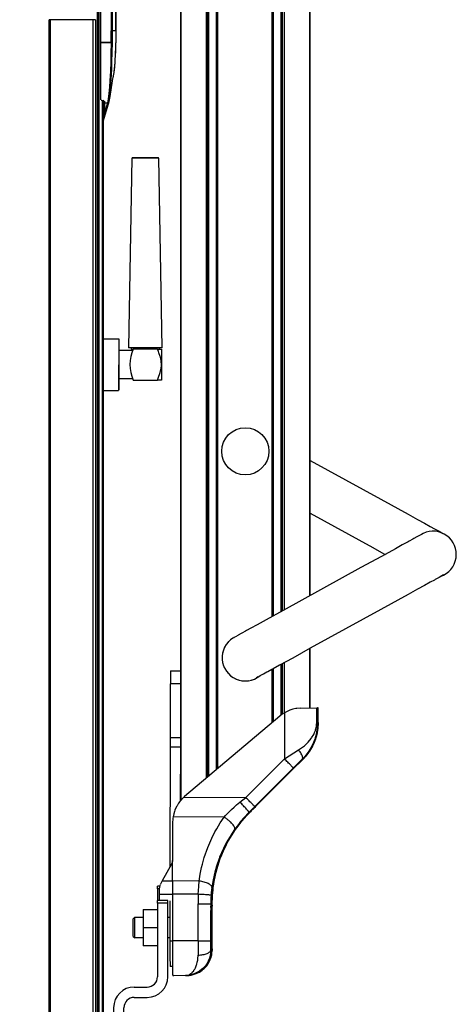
# Model space of a CAD drawing. Header units: millimetres. Extents: x -966 to 629, y -749 to 487.
# Tile 11 of 12: x 459 to 629, y -222 to 160. Entities that reach past the tile are written whole.
import ezdxf

# ---------------------------------------------------------------- set-up
doc = ezdxf.new("R2010")
doc.units = ezdxf.units.MM

# ---------------------------------------------------------------- blocks, each defined once
blk = doc.blocks.new('Griff-2__6', base_point=(459.47, 120.3))
at = {"color": 7, "linetype": 'Continuous'}
for p, q in [((459.47, 192.96), (459.47, 188.96)), ((491.99, 192.39), (459.47, 192.96)), ((485.17, 192.51), (484.91, 192.51)), ((487.84, 192.46), (487.37, 192.47)), ((489.63, 192.43), (487.84, 192.46)), ((490.32, 192.42), (489.87, 192.42)), ((490.48, 192.41), (490.32, 192.42)), ((491.33, 192.4), (490.67, 192.41)), ((492.66, 192.3), (491.99, 192.39)), ((491.99, 192.39), (492.51, 192.32)), ((492.8, 192.37), (491.99, 192.39)), ((492.8, 192.37), (493.41, 192.32)), ((492.8, 192.37), (493.41, 192.32)), ((493.56, 192.29), (494.3, 192.05)), ((494.3, 192.05), (494.95, 191.7)), ((494.95, 191.7), (495.59, 191.18)), ((495.59, 191.18), (496.43, 189.88)), ((459.47, 188.96), (459.47, 183.71)), ((496.43, 189.88), (496.48, 189.74)), ((496.48, 189.74), (496.72, 188.37)), ((496.72, 155.22), (496.72, 188.37)), ((459.47, 183.71), (459.47, 180.98)), ((459.47, 183.71), (490.42, 181)), ((459.47, 180.98), (459.47, 180.64)), ((459.47, 180.64), (459.47, 180.51)), ((459.47, 180.51), (488.47, 180)), ((477.37, 178.52), (477.37, 180.2)), ((488.47, 180), (490.38, 179.97)), ((490.59, 178.52), (490.59, 179.96)), ((490.87, 179.71), (490.87, 180.5)), ((490.87, 150.63), (490.87, 179.71)), ((496.72, 155.22), (496.72, 152.23)), ((490.87, 150.63), (494.89, 150.64)), ((494.89, 150.64), (490.87, 150.63)), ((490.87, 128.43), (490.87, 150.63)), ((496.63, 148.91), (496.5, 146.19)), ((496.71, 151.87), (496.63, 149.1)), ((496.63, 149.1), (496.63, 148.91)), ((496.72, 152.23), (496.71, 151.87)), ((496.5, 146.19), (496.33, 143.28)), ((496.14, 141.15), (495.9, 139.11)), ((496.33, 143.28), (496.14, 141.15)), ((495.7, 137.84), (495.58, 137.14)), ((495.63, 137.42), (495.58, 137.14)), ((495.7, 137.84), (495.63, 137.42)), ((495.8, 138.38), (495.7, 137.84)), ((495.77, 138.25), (495.7, 137.84)), ((495.82, 138.57), (495.77, 138.25)), ((495.9, 139.11), (495.8, 138.38)), ((495.9, 139.11), (495.82, 138.57)), ((495.29, 135.85), (494.33, 129.76)), ((495.48, 136.68), (495.29, 135.85)), ((495.58, 137.14), (495.48, 136.68)), ((494.33, 129.76), (494.14, 128.44)), ((491.33, 128.2), (491.07, 128.25)), ((491.33, 128.2), (491.92, 128.19)), ((494.01, 127.71), (491.87, 120.3)), ((492.18, 128.15), (491.92, 128.19)), ((492.37, 127.98), (492.37, 127.3)), ((492.37, 127.3), (492.37, 124.52)), ((494.14, 128.44), (494.01, 127.71)), ((494.14, 128.44), (494.21, 128.93)), ((491.96, 123.64), (492.09, 123.8)), ((492.09, 123.8), (492.37, 124.52))]:
    blk.add_line(p, q, dxfattribs=at)
at = {"color": 1, "linetype": 'Continuous'}
for p, q in [((492.95, 192.22), (492.66, 192.3)), ((492.66, 192.3), (492.82, 192.22)), ((492.82, 192.22), (493.13, 192.07)), ((493.32, 192.07), (492.95, 192.22)), ((493.13, 192.07), (493.5, 191.83)), ((493.69, 191.86), (493.32, 192.07)), ((493.41, 192.32), (493.56, 192.29)), ((493.56, 192.29), (493.88, 192.2)), ((493.65, 191.7), (494.1, 191.2)), ((493.92, 191.69), (493.69, 191.86)), ((493.88, 192.2), (494.3, 192.05)), ((494.44, 191.2), (493.92, 191.69)), ((494.1, 191.2), (494.3, 190.92)), ((494.3, 192.05), (494.72, 191.84)), ((494.3, 190.92), (494.47, 190.6)), ((494.63, 190.96), (494.44, 191.2)), ((494.47, 190.6), (494.7, 190.04)), ((494.89, 190.56), (494.63, 190.96)), ((494.72, 191.84), (494.95, 191.7)), ((494.95, 191.7), (495.79, 190.94)), ((495.79, 190.94), (496.09, 190.54)), ((459.47, 188.96), (494.96, 188.34)), ((494.7, 190.04), (494.8, 189.7)), ((494.8, 189.7), (494.9, 189.22)), ((495.19, 189.91), (494.89, 190.56)), ((494.9, 189.22), (494.96, 188.34)), ((494.96, 188.34), (494.96, 155.22)), ((495.45, 188.34), (494.96, 188.34)), ((495.24, 189.76), (495.19, 189.91)), ((495.39, 189.17), (495.24, 189.76)), ((495.45, 188.34), (495.39, 189.17)), ((495.45, 188.34), (496.72, 188.37)), ((495.45, 155.22), (495.45, 188.34)), ((496.09, 190.54), (496.43, 189.88)), ((496.43, 189.88), (496.48, 189.74)), ((496.48, 189.74), (496.57, 189.46)), ((496.57, 189.46), (496.72, 188.37)), ((496.72, 188.37), (496.72, 155.22)), ((459.47, 180.98), (490.42, 181)), ((488.48, 180.5), (459.47, 180.98)), ((488.48, 180.5), (490.87, 180.5)), ((490.87, 180.5), (488.48, 180.5)), ((490.75, 180.27), (490.55, 180.11)), ((495.45, 155.22), (494.96, 155.22)), ((496.72, 155.22), (495.45, 155.22)), ((496.72, 155.22), (496.7, 152.1)), ((494.89, 150.64), (494.82, 146.33)), ((495.31, 146.88), (495.37, 150.7)), ((496.63, 149.1), (496.53, 146.77)), ((496.7, 152.1), (496.63, 149.1)), ((494.82, 146.33), (494.73, 143.06)), ((495.21, 143.22), (495.31, 146.88)), ((496.5, 146.19), (496.34, 143.56)), ((496.53, 146.77), (496.5, 146.19)), ((494.73, 143.06), (494.59, 139.58)), ((495.11, 140.46), (495.21, 143.22)), ((496.14, 141.15), (496.09, 140.73)), ((496.34, 143.56), (496.14, 141.15)), ((494.59, 139.58), (494.4, 135.88)), ((494.82, 135.15), (495, 138.16)), ((495, 138.16), (495.11, 140.46)), ((496.09, 140.73), (495.9, 139.11)), ((494.24, 133.48), (494.13, 132.18)), ((494.4, 135.88), (494.24, 133.48)), ((494.62, 132.5), (494.72, 133.78)), ((494.72, 133.78), (494.82, 135.15)), ((493.9, 129.89), (493.78, 128.92)), ((494.02, 130.98), (493.9, 129.89)), ((494.13, 132.18), (494.02, 130.98)), ((494.26, 129.28), (494.39, 130.24)), ((494.39, 130.24), (494.5, 131.31)), ((494.5, 131.31), (494.62, 132.5)), ((493.52, 127.31), (491.87, 121.6)), ((492.37, 127.3), (493.52, 127.31)), ((493.65, 128.06), (493.52, 127.31)), ((493.71, 127.35), (493.52, 127.31)), ((493.78, 128.92), (493.65, 128.06)), ((494.01, 127.71), (494.14, 128.44)), ((494.21, 128.93), (494.26, 129.28))]:
    blk.add_line(p, q, dxfattribs=at)
at = {"color": 7, "linetype": 'Continuous'}
blk.add_arc((490.37, 179.47), 0.502, 0.2018, 88.7982, dxfattribs=at)
at = {"color": 1, "linetype": 'Continuous'}
for points, knots in [([(495.45, 188.34), (495.44, 188.34), (495.4, 188.35), (495.29, 188.39), (495.12, 188.38), (495.01, 188.35), (494.96, 188.34)], [0, 0, 0, 0, 0.0163695, 0.1309564, 0.3581685, 0.4935078, 0.4935078, 0.4935078, 0.4935078]), ([(488.48, 180.5), (488.48, 180.48), (488.48, 180.44), (488.47, 180.36), (488.47, 180.28), (488.47, 180.22), (488.47, 180.19)], [0, 0, 0, 0, 0.0653288, 0.1306576, 0.2188641, 0.3070705, 0.3070705, 0.3070705, 0.3070705]), ([(488.47, 180.19), (488.47, 180.14), (488.47, 180.07), (488.47, 180.01), (488.47, 180)], [0, 0, 0, 0, 0.1687757, 0.1928866, 0.1928866, 0.1928866, 0.1928866]), ([(490.87, 180.5), (490.87, 180.53), (490.86, 180.61), (490.83, 180.72), (490.77, 180.82), (490.67, 180.89), (490.57, 180.98), (490.47, 180.99), (490.42, 181)], [0, 0, 0, 0, 0.0925637, 0.2452432, 0.3321571, 0.4502449, 0.5777087, 0.7367312, 0.7367312, 0.7367312, 0.7367312]), ([(494.89, 150.64), (494.91, 151.41), (494.95, 152.94), (494.96, 154.46), (494.96, 155.22)], [0, 0, 0, 0, 2.317494, 4.577171, 4.577171, 4.577171, 4.577171]), ([(495.37, 150.7), (495.4, 151.45), (495.44, 152.96), (495.45, 154.46), (495.45, 155.22)], [0, 0, 0, 0, 2.258349, 4.516697, 4.516697, 4.516697, 4.516697]), ([(494.89, 150.64), (494.93, 150.64), (495.05, 150.65), (495.21, 150.66), (495.33, 150.69), (495.37, 150.7), (495.37, 150.7)], [0, 0, 0, 0, 0.132219, 0.3609368, 0.4745035, 0.4907274, 0.4907274, 0.4907274, 0.4907274]), ([(495.37, 150.7), (495.37, 150.7), (495.33, 150.69), (495.21, 150.66), (495.05, 150.65), (494.93, 150.64), (494.89, 150.64)], [0, 0, 0, 0, 0.0162238, 0.1297906, 0.3585084, 0.4907274, 0.4907274, 0.4907274, 0.4907274]), ([(493.52, 127.31), (493.56, 127.32), (493.65, 127.34), (493.78, 127.38), (493.92, 127.51), (493.97, 127.63), (494.01, 127.71)], [0, 0, 0, 0, 0.1095184, 0.2873319, 0.4030611, 0.6721524, 0.6721524, 0.6721524, 0.6721524]), ([(493.71, 127.35), (493.72, 127.35), (493.74, 127.37), (493.8, 127.4), (493.92, 127.5), (493.97, 127.63), (494.01, 127.71)], [0, 0, 0, 0, 0.0118024, 0.0944193, 0.2101486, 0.4792399, 0.4792399, 0.4792399, 0.4792399])]:
    blk.add_open_spline(points, degree=3, knots=knots, dxfattribs=at)
blk = doc.blocks.new('Diffusor-Rahmen-seitlich', base_point=(470.87, -713.48))
at = {"color": 7, "linetype": 'Continuous'}
for p, q in [((470.87, -713.48), (470.87, 159.52)), ((471.37, 159.52), (470.87, 159.52)), ((487.87, 159.52), (471.37, 159.52)), ((488.87, 159.52), (487.87, 159.52)), ((488.87, 159.52), (488.87, -713.48))]:
    blk.add_line(p, q, dxfattribs=at)
at = {"color": 1, "linetype": 'Continuous'}
for p, q in [((471.37, -713.48), (471.37, 159.52)), ((487.87, 159.52), (487.87, -713.48))]:
    blk.add_line(p, q, dxfattribs=at)
blk = doc.blocks.new('Standard-Diffusor-kpl_', base_point=(-826.13, -731.48))
blk.add_blockref('Diffusor-Rahmen-seitlich', (470.87, -713.48))
blk = doc.blocks.new('CFK-Haltebuegel', base_point=(-909.13, -142.89))
at = {"color": 7, "linetype": 'Continuous'}
for p, q in [((521.87, -142.75), (521.87, 166.52)), ((532.55, 166.52), (532.55, -133.45)), ((535.55, 166.52), (535.55, -130.92)), ((557.67, 166.52), (557.67, -71.32)), ((560.67, 166.52), (560.67, -69.67)), ((571.87, 166.52), (571.87, -63.51)), ((571.87, -83.95), (571.87, -106.94)), ((560.67, -90.11), (560.67, -109.72)), ((557.67, -91.76), (557.67, -112.23))]:
    blk.add_line(p, q, dxfattribs=at)
at = {"color": 1, "linetype": 'Continuous'}
for p, q in [((521.87, 166.52), (521.87, -142.75)), ((531.87, -134.02), (531.87, 166.52)), ((532.05, 166.52), (532.05, -133.87)), ((536.05, 166.52), (536.05, -130.49)), ((557.17, 166.52), (557.17, -71.6)), ((561.17, 166.52), (561.17, -69.4)), ((561.87, 166.52), (561.87, -69.01)), ((571.87, -63.51), (571.87, 166.52)), ((571.87, -106.94), (571.87, -83.95)), ((561.17, -89.83), (561.17, -109.34)), ((561.87, -89.45), (561.87, -108.89)), ((557.17, -92.03), (557.17, -112.65))]:
    blk.add_line(p, q, dxfattribs=at)
blk = doc.blocks.new('Gewindebuchse_2', base_point=(537.88, -96.48))
at = {"color": 7, "linetype": 'Continuous'}
for p, q in [((542.46, -79.64), (542.23, -79.79)), ((543.05, -79.36), (542.46, -79.64)), ((538.86, -83.38), (538.75, -83.64)), ((539.02, -83.12), (538.86, -83.38)), ((540.38, -81.24), (540.13, -81.56)), ((541.69, -80.15), (541.36, -80.37)), ((537.9, -86.98), (537.88, -87.17)), ((537.88, -87.17), (537.89, -87.55)), ((538.11, -85.52), (538.02, -85.86)), ((537.92, -88.33), (537.93, -88.48)), ((538.09, -89.37), (538.17, -89.77)), ((538.17, -89.77), (538.22, -89.91)), ((538.6, -91.01), (538.79, -91.39)), ((539.78, -92.99), (539.97, -93.25)), ((539.97, -93.25), (540.14, -93.43)), ((542.88, -95.53), (543.07, -95.63)), ((543.07, -95.63), (543.4, -95.76)), ((544.15, -96.05), (544.3, -96.1)), ((545.17, -96.29), (545.58, -96.39)), ((546.89, -96.48), (547.32, -96.45)), ((548.2, -96.38), (548.36, -96.35)), ((549.15, -96.17), (549.48, -96.09)), ((549.48, -96.09), (549.7, -96.01))]:
    blk.add_line(p, q, dxfattribs=at)
blk = doc.blocks.new('Abdeckkappe_2', base_point=(537.76, -16.7))
at = {"color": 7, "linetype": 'Continuous'}
blk.add_circle((546.87, -7.58), 9.12, dxfattribs=at)
blk = doc.blocks.new('Griff-links', base_point=(537.87, -96.48))
at = {"color": 7, "linetype": 'Continuous'}
for p, q in [((571.87, -11.01), (572.05, -11.11)), ((572.05, -11.11), (599.41, -26.15)), ((599.41, -26.15), (609.95, -31.95)), ((571.95, -31.49), (596.21, -44.83)), ((609.95, -31.95), (613.62, -33.97)), ((613.62, -33.97), (616.25, -35.42)), ((616.25, -35.42), (618.53, -36.67)), ((618.53, -36.67), (620.11, -37.53)), ((620.11, -37.53), (620.44, -37.72)), ((620.44, -37.72), (621.74, -38.43)), ((611.81, -41.55), (610.37, -42.34)), ((612.16, -41.36), (611.81, -41.55)), ((613.31, -40.72), (612.16, -41.36)), ((613.53, -40.61), (613.31, -40.72)), ((614.4, -40.14), (613.53, -40.61)), ((615.06, -39.76), (614.4, -40.14)), ((615.73, -39.35), (615.06, -39.76)), ((621.74, -38.43), (621.94, -38.55)), ((621.94, -38.55), (622.96, -39.1)), ((622.96, -39.1), (623.39, -39.34)), ((596.21, -44.83), (599.62, -46.71)), ((604.99, -45.3), (599.62, -48.25)), ((607.62, -43.85), (604.99, -45.3)), ((609.9, -42.6), (607.62, -43.85)), ((610.37, -42.34), (609.9, -42.6)), ((599.62, -48.25), (591.67, -52.62)), ((599.62, -46.71), (601.02, -47.48)), ((591.67, -52.62), (561.56, -69.18)), ((621.74, -56.53), (620.44, -57.24)), ((621.94, -56.41), (621.74, -56.53)), ((623.03, -55.81), (621.94, -56.41)), ((622.5, -56), (623.69, -55.45)), ((623.69, -55.45), (623.03, -55.81)), ((613.62, -60.99), (609.95, -63.01)), ((616.25, -59.54), (613.62, -60.99)), ((618.53, -58.29), (616.25, -59.54)), ((620.11, -57.43), (618.53, -58.29)), ((620.44, -57.24), (620.11, -57.43)), ((609.95, -63.01), (599.41, -68.81)), ((561.56, -69.18), (554.97, -72.81)), ((599.41, -68.81), (572.05, -83.85)), ((549.04, -76.07), (547.33, -77.01)), ((551.5, -74.72), (549.04, -76.07)), ((554.97, -72.81), (551.5, -74.72)), ((542.61, -79.6), (542.09, -79.86)), ((543.04, -79.36), (542.37, -79.71)), ((542.37, -79.71), (542.61, -79.6)), ((543.93, -78.88), (543.04, -79.36)), ((544.07, -78.79), (543.93, -78.88)), ((545.23, -78.16), (544.07, -78.79)), ((545.5, -78.01), (545.23, -78.16)), ((546.94, -77.22), (545.5, -78.01)), ((547.33, -77.01), (546.94, -77.22)), ((572.05, -83.85), (565.24, -87.6)), ((565.24, -87.6), (560.13, -90.41)), ((560.13, -90.41), (557.67, -91.76)), ((551.24, -95.3), (552.51, -94.49)), ((551.91, -94.9), (551.24, -95.3)), ((552.44, -94.62), (551.68, -95.05)), ((551.68, -95.05), (551.91, -94.9)), ((552.51, -94.49), (552.44, -94.62)), ((553.57, -94.01), (552.51, -94.49)), ((553.86, -93.86), (553.57, -94.01)), ((555.15, -93.14), (553.86, -93.86)), ((555.57, -92.91), (555.15, -93.14)), ((557.14, -92.05), (555.57, -92.91)), ((557.67, -91.76), (557.14, -92.05))]:
    blk.add_line(p, q, dxfattribs=at)
for centre, start, end in [((619.6, -47.48), 288.8115, 115.4779), ((546.87, -87.48), 122.1447, 308.8115)]:
    blk.add_arc(centre, 9, start, end, dxfattribs=at)
blk = doc.blocks.new('Adapterblech_1', base_point=(517.66, -207.08))
at = {"color": 7, "linetype": 'Continuous'}
for p, q in [((517.91, -92.58), (521.91, -92.58)), ((517.87, -118.36), (517.87, -97.58)), ((521.87, -95.57), (521.87, -96.56)), ((521.87, -96.56), (521.87, -97.58)), ((521.87, -118.36), (521.87, -97.58)), ((517.7, -168.5), (517.86, -122.18)), ((521.79, -142.84), (521.86, -122.18)), ((517.66, -181.56), (517.66, -197.08)), ((518.67, -207.08), (517.74, -207.08))]:
    blk.add_line(p, q, dxfattribs=at)
at = {"color": 1, "linetype": 'Continuous'}
for p, q in [((521.87, -97.58), (517.87, -97.58)), ((517.87, -118.36), (521.87, -118.36)), ((521.86, -122.18), (517.86, -122.18)), ((517.66, -197.08), (518.63, -197.08))]:
    blk.add_line(p, q, dxfattribs=at)
at = {"color": 7, "linetype": 'Continuous'}
for points, knots in [([(517.91, -92.58), (517.91, -92.59), (517.91, -92.7), (517.9, -92.98), (517.89, -93.45), (517.88, -94.09), (517.88, -94.84), (517.87, -95.69), (517.87, -96.62), (517.87, -97.25), (517.87, -97.58)], [0, 0, 0, 0, 0.039516, 0.316129, 0.834912, 1.464851, 2.222554, 3.086997, 4.024966, 5.000418, 5.000418, 5.000418, 5.000418]), ([(517.86, -122.18), (517.87, -121.56), (517.87, -120.28), (517.87, -119.01), (517.87, -118.36)], [0, 0, 0, 0, 1.875938, 3.826842, 3.826842, 3.826842, 3.826842]), ([(521.86, -122.18), (521.86, -121.56), (521.87, -120.28), (521.87, -119.01), (521.87, -118.36)], [0, 0, 0, 0, 1.875938, 3.826842, 3.826842, 3.826842, 3.826842]), ([(517.66, -197.08), (517.67, -197.73), (517.67, -199.01), (517.67, -200.86), (517.68, -202.56), (517.69, -204.06), (517.7, -205.29), (517.72, -206.2), (517.73, -206.76), (517.74, -207.02), (517.74, -207.08)], [0, 0, 0, 0, 1.950904, 3.826842, 5.555728, 7.071133, 8.314831, 9.239054, 9.808307, 10.000582, 10.000582, 10.000582, 10.000582])]:
    blk.add_open_spline(points, degree=3, knots=knots, dxfattribs=at)
blk = doc.blocks.new('Kappe', base_point=(513.63, -210.63))
at = {"color": 7, "linetype": 'Continuous'}
for p, q in [((560.22, -110.07), (523.36, -141.22)), ((561.08, -109.4), (560.22, -110.07)), ((561.99, -108.81), (561.08, -109.4)), ((563.55, -108.02), (561.99, -108.81)), ((564.15, -107.79), (563.55, -108.02)), ((565.26, -107.44), (564.15, -107.79)), ((566.5, -107.17), (565.26, -107.44)), ((566.82, -107.12), (566.5, -107.17)), ((568.4, -107), (566.82, -107.12)), ((568.4, -107), (574.53, -106.89)), ((574.53, -106.89), (574.84, -106.89)), ((575.08, -106.89), (574.84, -106.89)), ((575.08, -112.58), (575.08, -106.89)), ((574.97, -114.7), (575.01, -114.23)), ((575.01, -114.23), (574.97, -114.7)), ((575.01, -114.23), (575.06, -113.31)), ((575.06, -113.31), (575.01, -114.23)), ((575.06, -113.31), (575.08, -112.58)), ((575.07, -112.77), (575.06, -113.31)), ((575.08, -112.58), (575.07, -112.77)), ((574.18, -118.55), (574.3, -118.12)), ((574.3, -118.12), (574.18, -118.55)), ((574.3, -118.12), (574.66, -116.68)), ((574.66, -116.68), (574.3, -118.12)), ((574.66, -116.68), (574.75, -116.22)), ((574.75, -116.22), (574.66, -116.68)), ((574.75, -116.22), (574.82, -115.83)), ((574.82, -115.83), (574.75, -116.22)), ((574.82, -115.83), (574.97, -114.7)), ((574.97, -114.7), (574.82, -115.83)), ((572.55, -122.36), (572.89, -121.72)), ((572.89, -121.72), (572.55, -122.36)), ((572.89, -121.72), (573.52, -120.35)), ((573.52, -120.35), (572.89, -121.72)), ((573.52, -120.35), (574.02, -119.04)), ((574.02, -119.04), (573.52, -120.35)), ((574.02, -119.04), (574.18, -118.55)), ((574.18, -118.55), (574.02, -119.04)), ((570.34, -125.55), (569.26, -126.72)), ((569.52, -126.46), (570.34, -125.55)), ((571.39, -124.18), (570.34, -125.55)), ((570.34, -125.55), (571.3, -124.32)), ((571.3, -124.32), (571.75, -123.68)), ((571.75, -123.68), (571.39, -124.18)), ((571.75, -123.68), (572.55, -122.36)), ((572.55, -122.36), (571.75, -123.68)), ((565.81, -130.18), (568.44, -127.55)), ((568.44, -127.55), (569.26, -126.72)), ((569.26, -126.72), (569.52, -126.46)), ((550.86, -145.13), (565.81, -130.18)), ((520.41, -144.78), (520.27, -145.04)), ((521.05, -143.76), (520.41, -144.78)), ((521.49, -143.16), (521.05, -143.76)), ((523.02, -141.51), (521.49, -143.16)), ((523.19, -141.36), (523.02, -141.51)), ((523.36, -141.22), (523.19, -141.36)), ((519.13, -147.98), (518.89, -149.15)), ((519.4, -147.06), (519.13, -147.98)), ((519.58, -146.54), (519.4, -147.06)), ((520.27, -145.04), (519.58, -146.54)), ((547.37, -148.67), (547.98, -148.03)), ((547.37, -148.67), (547.98, -148.03)), ((547.98, -148.03), (548.6, -147.39)), ((547.98, -148.03), (548.6, -147.39)), ((518.73, -151.15), (518.67, -165.98)), ((518.77, -150.15), (518.73, -151.15)), ((518.83, -149.58), (518.77, -150.15)), ((518.89, -149.15), (518.83, -149.58)), ((544.05, -152.64), (544.83, -151.63)), ((544.05, -152.64), (544.83, -151.63)), ((544.83, -151.63), (545.36, -150.96)), ((544.83, -151.63), (545.36, -150.96)), ((545.36, -150.96), (545.65, -150.62)), ((545.36, -150.96), (545.65, -150.62)), ((545.65, -150.62), (546.49, -149.64)), ((545.65, -150.62), (546.49, -149.64)), ((546.49, -149.64), (547.37, -148.67)), ((546.49, -149.64), (547.37, -148.67)), ((540.49, -158.1), (541.73, -156.01)), ((540.49, -158.1), (541.73, -156.01)), ((541.73, -156.01), (542.12, -155.4)), ((541.73, -156.01), (542.12, -155.4)), ((542.12, -155.4), (543.06, -154)), ((542.12, -155.4), (543.06, -154)), ((543.06, -154), (543.55, -153.32)), ((543.06, -154), (543.55, -153.32)), ((543.55, -153.32), (544.05, -152.64)), ((543.55, -153.32), (544.05, -152.64)), ((539.39, -160.17), (539.9, -159.18)), ((539.39, -160.17), (539.9, -159.18)), ((539.9, -159.18), (540.49, -158.1)), ((539.9, -159.18), (540.49, -158.1)), ((537.38, -164.71), (538.82, -161.34)), ((537.38, -164.71), (538.82, -161.34)), ((538.82, -161.34), (539.39, -160.17)), ((538.82, -161.34), (539.39, -160.17)), ((518.29, -167.44), (514.68, -173.91)), ((518.57, -166.73), (518.29, -167.44)), ((518.66, -166.26), (518.57, -166.73)), ((518.67, -165.98), (518.66, -166.26)), ((536.2, -168.18), (537.19, -165.22)), ((536.2, -168.18), (537.19, -165.22)), ((537.19, -165.22), (537.38, -164.71)), ((537.19, -165.22), (537.38, -164.71)), ((535.28, -171.72), (535.56, -170.51)), ((535.28, -171.72), (535.56, -170.51)), ((535.56, -170.51), (536.2, -168.18)), ((535.56, -170.51), (536.2, -168.18)), ((513.93, -175.27), (513.74, -175.8)), ((514.68, -173.91), (514.02, -175.1)), ((534.53, -175.88), (534.81, -174.1)), ((534.56, -175.73), (534.81, -174.1)), ((534.81, -174.1), (535.28, -171.72)), ((534.81, -174.1), (535.28, -171.72)), ((513.63, -179.07), (513.64, -176.55)), ((513.63, -181.2), (513.63, -179.07)), ((513.65, -176.27), (513.64, -176.55)), ((513.74, -175.8), (513.65, -176.27)), ((534.18, -179.4), (534.24, -178.65)), ((534.24, -178.65), (534.38, -177.19)), ((534.38, -177.19), (534.46, -176.49)), ((534.46, -176.49), (534.56, -175.73)), ((534.46, -176.49), (534.53, -175.88)), ((518.63, -181.87), (518.63, -197.08)), ((534.07, -182.75), (534.08, -181.91)), ((534.07, -197.08), (534.07, -182.75)), ((534.08, -181.91), (534.1, -181.08)), ((534.1, -181.08), (534.13, -180.24)), ((534.13, -180.24), (534.18, -179.4)), ((533.53, -187.11), (533.54, -185.77)), ((533.54, -185.77), (533.63, -184.74)), ((533.56, -183.91), (533.59, -183.34)), ((533.63, -184.74), (533.56, -183.91)), ((533.59, -183.34), (533.61, -183.7)), ((533.92, -187.11), (533.93, -185.77)), ((533.93, -185.77), (534.03, -184.74)), ((533.95, -183.91), (533.99, -183.34)), ((534.03, -184.74), (533.95, -183.91)), ((533.99, -183.34), (534.01, -183.7)), ((533.51, -193.8), (533.52, -188.66)), ((533.52, -188.66), (533.53, -187.11)), ((533.91, -188.66), (533.92, -187.11)), ((533.91, -193.8), (533.91, -188.66)), ((533.5, -197.08), (533.51, -193.8)), ((533.92, -197.18), (533.91, -193.8)), ((533.54, -198.45), (533.5, -197.08)), ((533.93, -198.45), (533.92, -197.18)), ((533.51, -199.46), (533.54, -198.45)), ((533.57, -200.37), (533.51, -199.46)), ((533.51, -200.55), (533.57, -200.37)), ((533.51, -200.81), (533.51, -200.55)), ((533.51, -200.55), (533.51, -200.81)), ((533.51, -200.81), (533.51, -200.55)), ((534.06, -200.55), (533.86, -200.5)), ((533.92, -202.22), (534.06, -200.55)), ((533.92, -202.22), (534.06, -200.55)), ((534.07, -199.46), (533.93, -198.45)), ((533.97, -200.37), (534.07, -199.46)), ((534.06, -200.55), (533.97, -200.37)), ((533.98, -200.84), (534.06, -200.55)), ((534.06, -200.55), (533.98, -200.84)), ((533.98, -200.84), (534.06, -200.55)), ((532.36, -206.1), (533, -205)), ((532.46, -205.95), (533, -205)), ((533, -205), (533.29, -204.38)), ((533, -205), (533.29, -204.38)), ((533.29, -204.38), (533.5, -203.82)), ((533.29, -204.38), (533.5, -203.82)), ((533.5, -203.82), (533.77, -202.92)), ((533.5, -203.82), (533.69, -203.11)), ((533.69, -203.11), (533.77, -202.92)), ((533.77, -202.92), (533.87, -202.5)), ((533.77, -202.92), (533.87, -202.5)), ((533.87, -202.5), (533.92, -202.22)), ((533.87, -202.5), (533.92, -202.22)), ((527.84, -209.79), (529.08, -209.17)), ((527.84, -209.79), (529.08, -209.17)), ((529.08, -209.17), (529.58, -208.86)), ((529.08, -209.17), (529.58, -208.86)), ((529.58, -208.86), (530.18, -208.41)), ((529.58, -208.86), (530.18, -208.41)), ((530.18, -208.41), (530.56, -208.12)), ((530.18, -208.41), (530.56, -208.12)), ((530.56, -208.12), (530.94, -207.78)), ((530.56, -208.12), (530.94, -207.78)), ((530.94, -207.78), (531.1, -207.62)), ((530.94, -207.78), (531.1, -207.62)), ((531.1, -207.62), (531.9, -206.73)), ((531.1, -207.62), (531.9, -206.73)), ((531.9, -206.73), (532.36, -206.1)), ((531.9, -206.73), (532.36, -206.1)), ((532.36, -206.1), (532.46, -205.95)), ((519.17, -210.63), (518.75, -210.63)), ((524.17, -210.54), (519.17, -210.63)), ((524.17, -210.54), (524.48, -210.53)), ((524.17, -210.54), (524.48, -210.53)), ((524.48, -210.53), (524.79, -210.51)), ((524.48, -210.53), (524.65, -210.52)), ((524.79, -210.51), (525.1, -210.49)), ((524.79, -210.51), (524.97, -210.5)), ((525.1, -210.49), (525.41, -210.45)), ((525.1, -210.49), (525.41, -210.45)), ((525.41, -210.45), (525.64, -210.41)), ((525.41, -210.45), (525.64, -210.41)), ((525.64, -210.41), (525.96, -210.35)), ((525.64, -210.41), (525.96, -210.35)), ((525.96, -210.35), (527.08, -210.06)), ((525.96, -210.35), (527.08, -210.06)), ((527.08, -210.06), (527.5, -209.92)), ((527.08, -210.06), (527.5, -209.92)), ((527.5, -209.92), (527.84, -209.79)), ((527.5, -209.92), (527.84, -209.79))]:
    blk.add_line(p, q, dxfattribs=at)
at = {"color": 1, "linetype": 'Continuous'}
for p, q in [((561.99, -108.81), (561.99, -126.64)), ((574.53, -112.58), (574.53, -106.89)), ((574.84, -106.89), (574.84, -112.58)), ((574.09, -115.43), (574.4, -114.16)), ((574.4, -114.16), (574.5, -113.36)), ((574.5, -113.36), (574.53, -112.58)), ((574.53, -112.58), (574.84, -112.58)), ((574.77, -114.22), (574.73, -114.68)), ((574.83, -113.32), (574.77, -114.22)), ((574.84, -112.58), (574.83, -113.32)), ((575.08, -112.58), (574.84, -112.58)), ((572.54, -118.54), (573.37, -117.16)), ((573.37, -117.16), (573.71, -116.44)), ((573.71, -116.44), (574.02, -115.66)), ((574.05, -118.11), (573.92, -118.54)), ((574.02, -115.66), (574.09, -115.43)), ((574.41, -116.67), (574.05, -118.11)), ((574.5, -116.22), (574.41, -116.67)), ((574.57, -115.82), (574.5, -116.22)), ((574.73, -114.68), (574.57, -115.82)), ((568.67, -122.39), (569.76, -121.54)), ((569.76, -121.54), (570.49, -120.9)), ((570.49, -120.9), (570.67, -120.72)), ((570.67, -120.72), (571.19, -120.2)), ((571.19, -120.2), (572.35, -118.81)), ((572.61, -121.72), (572.26, -122.36)), ((572.35, -118.81), (572.54, -118.54)), ((573.28, -120.29), (572.61, -121.72)), ((573.76, -119.04), (573.28, -120.29)), ((573.92, -118.54), (573.76, -119.04)), ((561.99, -126.64), (565.63, -124.35)), ((565.63, -124.35), (567.49, -123.19)), ((567.49, -123.19), (568.67, -122.39)), ((570.03, -125.55), (569.09, -126.56)), ((571.08, -124.22), (570.03, -125.55)), ((571.46, -123.66), (571.08, -124.22)), ((572.26, -122.36), (571.46, -123.66)), ((547.04, -141.59), (561.99, -126.64)), ((567.25, -128.41), (565.48, -130.18)), ((568.94, -126.72), (567.25, -128.41)), ((569.09, -126.56), (568.94, -126.72)), ((569.26, -126.72), (568.94, -126.72)), ((565.48, -130.18), (550.53, -145.13)), ((523.02, -141.51), (547.04, -141.59)), ((543.02, -144.87), (543.45, -144.5)), ((543.45, -144.5), (544.11, -143.94)), ((544.11, -143.94), (544.77, -143.4)), ((544.77, -143.4), (547.04, -141.59)), ((538.65, -149.22), (539.2, -148.6)), ((539.2, -148.6), (539.7, -148.06)), ((539.7, -148.06), (540.64, -147.09)), ((540.64, -147.09), (541.51, -146.24)), ((541.51, -146.24), (542.49, -145.34)), ((542.49, -145.34), (543.02, -144.87)), ((547.64, -148.03), (547.03, -148.67)), ((548.26, -147.39), (547.64, -148.03)), ((548.6, -147.39), (548.26, -147.39)), ((538.65, -149.22), (518.89, -149.15)), ((535.78, -153.72), (537.16, -151.43)), ((537.16, -151.43), (538.65, -149.22)), ((544.47, -151.63), (543.69, -152.64)), ((545.01, -150.96), (544.47, -151.63)), ((545.3, -150.62), (545.01, -150.96)), ((546.14, -149.64), (545.3, -150.62)), ((547.03, -148.67), (546.14, -149.64)), ((533.91, -157.29), (535.12, -154.91)), ((535.12, -154.91), (535.78, -153.72)), ((541.34, -156.01), (540.08, -158.1)), ((541.74, -155.4), (541.34, -156.01)), ((542.69, -154), (541.74, -155.4)), ((543.18, -153.32), (542.69, -154)), ((543.69, -152.64), (543.18, -153.32)), ((532.31, -161), (533.91, -157.29)), ((539.48, -159.18), (538.96, -160.17)), ((540.08, -158.1), (539.48, -159.18)), ((530.98, -164.81), (532.31, -161)), ((538.38, -161.34), (536.92, -164.71)), ((538.96, -160.17), (538.38, -161.34)), ((518.64, -173.88), (518.67, -165.98)), ((529.93, -168.7), (530.25, -167.38)), ((530.25, -167.38), (530.98, -164.81)), ((536.73, -165.22), (535.71, -168.18)), ((536.92, -164.71), (536.73, -165.22)), ((528.99, -173.95), (529.4, -171.32)), ((529.4, -171.32), (529.93, -168.7)), ((535.06, -170.48), (534.76, -171.72)), ((535.71, -168.18), (535.06, -170.48)), ((514.68, -173.91), (518.64, -173.88)), ((528.99, -173.95), (518.64, -173.88)), ((528.85, -175.87), (528.99, -173.95)), ((534.27, -174.1), (533.99, -175.88)), ((534.76, -171.72), (534.27, -174.1)), ((513.63, -179.07), (518.63, -179.07)), ((528.67, -179.07), (518.63, -179.07)), ((518.63, -179.07), (518.63, -181.87)), ((528.67, -179.07), (528.73, -177.75)), ((528.73, -177.75), (528.85, -175.87)), ((533.67, -178.65), (533.62, -179.4)), ((533.82, -177.19), (533.67, -178.65)), ((533.9, -176.49), (533.82, -177.19)), ((533.99, -175.88), (533.9, -176.49)), ((528.55, -197.08), (528.55, -182.75)), ((528.55, -182.75), (533.5, -182.75)), ((533.51, -181.91), (533.5, -182.75)), ((533.5, -182.75), (533.5, -197.08)), ((534.07, -182.75), (533.5, -182.75)), ((533.53, -181.08), (533.51, -181.91)), ((533.57, -180.24), (533.53, -181.08)), ((533.62, -179.4), (533.57, -180.24)), ((528.55, -197.08), (518.63, -197.08)), ((528.55, -197.08), (533.5, -197.08)), ((533.51, -200.55), (533.37, -202.22)), ((534.06, -200.55), (533.51, -200.55)), ((533.51, -200.55), (533.51, -200.81)), ((534.06, -200.55), (533.98, -200.84)), ((528.05, -206.17), (528.26, -205.37)), ((528.26, -205.37), (528.42, -204.52)), ((528.42, -204.52), (528.45, -204.31)), ((528.45, -204.31), (528.48, -204.05)), ((528.48, -204.05), (528.56, -202.61)), ((532.48, -205), (531.92, -205.98)), ((532.76, -204.38), (532.48, -205)), ((532.97, -203.82), (532.76, -204.38)), ((533.23, -202.92), (532.97, -203.82)), ((533.32, -202.5), (533.23, -202.92)), ((533.37, -202.22), (533.32, -202.5)), ((525.38, -210.06), (526.1, -209.52)), ((526.1, -209.52), (526.34, -209.29)), ((526.34, -209.29), (526.87, -208.65)), ((526.87, -208.65), (526.98, -208.49)), ((526.98, -208.49), (527.28, -208)), ((527.28, -208), (527.52, -207.55)), ((528.65, -209.15), (527.38, -209.79)), ((527.52, -207.55), (527.72, -207.1)), ((527.72, -207.1), (528.01, -206.33)), ((528.01, -206.33), (528.05, -206.17)), ((529.1, -208.86), (528.65, -209.15)), ((530.07, -208.12), (529.1, -208.86)), ((530.44, -207.78), (530.07, -208.12)), ((530.6, -207.62), (530.44, -207.78)), ((531.39, -206.73), (530.6, -207.62)), ((531.92, -205.98), (531.39, -206.73)), ((523.75, -210.54), (518.75, -210.63)), ((523.75, -210.54), (523.9, -210.54)), ((524.17, -210.54), (523.75, -210.54)), ((524.17, -210.54), (523.75, -210.54)), ((523.9, -210.54), (524.17, -210.54)), ((524.17, -210.54), (524.34, -210.48)), ((524.48, -210.53), (524.17, -210.54)), ((524.48, -210.53), (524.66, -210.39)), ((524.79, -210.51), (524.48, -210.53)), ((524.66, -210.39), (525.13, -210.2)), ((525.1, -210.49), (524.79, -210.51)), ((525.41, -210.45), (525.1, -210.49)), ((525.13, -210.2), (525.38, -210.06)), ((526.63, -210.06), (525.64, -210.41)), ((527.04, -209.92), (526.63, -210.06)), ((527.38, -209.79), (527.04, -209.92))]:
    blk.add_line(p, q, dxfattribs=at)
for points, knots in [([(568.94, -126.72), (569, -126.62), (569.14, -126.39), (569.08, -125.9), (568.89, -125.33), (568.55, -124.66), (568.08, -123.93), (567.69, -123.44), (567.49, -123.19)], [0, 0, 0, 0, 0.343779, 0.798472, 1.403123, 2.156037, 3.036523, 4.013337, 4.013337, 4.013337, 4.013337]), ([(565.48, -130.18), (565.47, -130.17), (565.4, -130.09), (565.2, -129.89), (564.87, -129.55), (564.43, -129.1), (563.9, -128.57), (563.31, -127.97), (562.66, -127.32), (562.21, -126.87), (561.99, -126.64)], [0, 0, 0, 0, 0.03986, 0.318881, 0.838559, 1.46456, 2.215843, 3.072449, 4.001975, 4.969258, 4.969258, 4.969258, 4.969258]), ([(548.26, -147.39), (548.25, -147.36), (548.21, -147.21), (548.04, -146.95), (547.72, -146.56), (547.3, -146.06), (546.77, -145.47), (546.15, -144.81), (545.48, -144.11), (545.01, -143.64), (544.77, -143.4)], [0, 0, 0, 0, 0.119649, 0.442221, 0.943234, 1.610009, 2.415987, 3.328551, 4.310576, 5.322033, 5.322033, 5.322033, 5.322033]), ([(550.53, -145.13), (550.52, -145.12), (550.45, -145.04), (550.25, -144.84), (549.92, -144.5), (549.48, -144.05), (548.96, -143.52), (548.36, -142.92), (547.71, -142.27), (547.26, -141.82), (547.04, -141.59)], [0, 0, 0, 0, 0.03986, 0.318881, 0.838559, 1.46456, 2.215843, 3.072449, 4.001975, 4.969258, 4.969258, 4.969258, 4.969258]), ([(548.26, -147.39), (548.64, -147.02), (549.39, -146.26), (550.15, -145.51), (550.53, -145.13)], [0, 0, 0, 0, 1.601894, 3.205782, 3.205782, 3.205782, 3.205782]), ([(542.69, -154), (542.74, -153.88), (542.84, -153.6), (542.68, -153.08), (542.36, -152.5), (541.86, -151.85), (541.21, -151.16), (540.44, -150.47), (539.58, -149.81), (538.96, -149.41), (538.65, -149.22)], [0, 0, 0, 0, 0.381625, 0.884762, 1.550803, 2.375432, 3.332728, 4.384805, 5.486786, 6.590419, 6.590419, 6.590419, 6.590419]), ([(518.64, -173.88), (518.64, -174.73), (518.64, -176.46), (518.63, -178.19), (518.63, -179.07)], [0, 0, 0, 0, 2.542339, 5.186276, 5.186276, 5.186276, 5.186276]), ([(533.9, -176.49), (533.89, -176.36), (533.87, -176.06), (533.57, -175.66), (533.13, -175.27), (532.51, -174.91), (531.76, -174.58), (530.9, -174.31), (529.97, -174.09), (529.32, -174), (528.99, -173.95)], [0, 0, 0, 0, 0.393797, 0.867223, 1.457263, 2.169657, 2.992461, 3.903419, 4.873907, 5.871557, 5.871557, 5.871557, 5.871557]), ([(528.67, -179.07), (528.63, -179.68), (528.56, -180.91), (528.55, -182.14), (528.55, -182.75)], [0, 0, 0, 0, 1.841618, 3.683236, 3.683236, 3.683236, 3.683236]), ([(533.62, -179.4), (533.58, -179.4), (533.45, -179.39), (533.17, -179.37), (532.72, -179.34), (532.11, -179.3), (531.37, -179.25), (530.53, -179.19), (529.62, -179.13), (528.99, -179.09), (528.67, -179.07)], [0, 0, 0, 0, 0.10024, 0.388788, 0.848521, 1.464279, 2.212919, 3.066303, 3.992358, 4.956278, 4.956278, 4.956278, 4.956278]), ([(533.51, -200.55), (533.53, -200.44), (533.57, -200.13), (533.55, -199.59), (533.53, -198.75), (533.6, -197.65), (533.67, -196.24), (533.66, -194.65), (533.67, -192.94), (533.67, -191.2), (533.66, -189.49), (533.66, -187.88), (533.65, -186.45), (533.64, -185.25), (533.63, -184.32), (533.61, -183.72), (533.6, -183.42), (533.59, -183.34)], [0, 0, 0, 0, 0.334045, 0.911027, 1.636427, 2.834754, 4.236071, 5.86314, 7.596867, 9.366358, 11.099255, 12.724697, 14.17622, 15.394473, 16.329655, 16.966035, 17.211209, 17.211209, 17.211209, 17.211209]), ([(534.06, -200.55), (534.03, -200.35), (533.93, -199.83), (534.02, -198.9), (534.06, -197.69), (534.04, -196.26), (534.06, -194.65), (534.06, -192.94), (534.06, -191.2), (534.06, -189.49), (534.05, -187.88), (534.04, -186.45), (534.03, -185.25), (534.02, -184.32), (534, -183.72), (533.99, -183.42), (533.99, -183.34)], [0, 0, 0, 0, 0.594026, 1.5758, 2.781846, 4.238816, 5.865822, 7.59949, 9.368931, 11.101795, 12.727225, 14.178762, 15.397058, 16.332312, 16.968827, 17.214093, 17.214093, 17.214093, 17.214093]), ([(528.55, -197.08), (528.55, -197.55), (528.55, -198.5), (528.55, -199.9), (528.55, -201.27), (528.56, -202.17), (528.56, -202.61)], [0, 0, 0, 0, 1.423818, 2.831467, 4.206961, 5.534679, 5.534679, 5.534679, 5.534679]), ([(533.5, -197.08), (533.5, -197.67), (533.5, -198.83), (533.51, -199.98), (533.51, -200.55)], [0, 0, 0, 0, 1.773479, 3.466626, 3.466626, 3.466626, 3.466626]), ([(528.56, -202.61), (528.88, -202.6), (529.51, -202.59), (530.43, -202.46), (531.28, -202.28), (532.02, -202.02), (532.64, -201.72), (533.11, -201.37), (533.44, -200.98), (533.49, -200.68), (533.51, -200.55)], [0, 0, 0, 0, 0.964896, 1.898676, 2.773287, 3.564465, 4.25417, 4.834269, 5.31297, 5.724795, 5.724795, 5.724795, 5.724795]), ([(533.51, -200.55), (533.51, -200.54), (533.53, -200.48), (533.56, -200.42), (533.57, -200.37)], [0, 0, 0, 0, 0.0235184, 0.1881476, 0.1881476, 0.1881476, 0.1881476]), ([(534.06, -200.55), (534.06, -200.54), (534.03, -200.48), (533.99, -200.42), (533.97, -200.37)], [0, 0, 0, 0, 0.0251324, 0.201059, 0.201059, 0.201059, 0.201059])]:
    blk.add_open_spline(points, degree=3, knots=knots, dxfattribs=at)
at = {"color": 7, "linetype": 'Continuous'}
for points, knots in [([(550.86, -145.13), (550.49, -145.51), (549.73, -146.26), (548.98, -147.02), (548.6, -147.39)], [0, 0, 0, 0, 1.603325, 3.204014, 3.204014, 3.204014, 3.204014]), ([(533.59, -183.34), (533.59, -183.38), (533.57, -183.57), (533.56, -184.05), (533.55, -184.86), (533.53, -186), (533.52, -187.41), (533.52, -189.02), (533.51, -190.77), (533.51, -192.57), (533.52, -194.33), (533.51, -196), (533.52, -197.51), (533.54, -198.8), (533.56, -199.79), (533.53, -200.33), (533.51, -200.55)], [0, 0, 0, 0, 0.12362, 0.579457, 1.415935, 2.573448, 4.00128, 5.636847, 7.408456, 9.238446, 11.040053, 12.701293, 14.238968, 15.572981, 16.561495, 17.208233, 17.208233, 17.208233, 17.208233]), ([(533.99, -183.34), (533.98, -183.38), (533.96, -183.57), (533.95, -184.05), (533.94, -184.86), (533.93, -186), (533.92, -187.41), (533.91, -189.02), (533.91, -190.77), (533.91, -192.57), (533.91, -194.35), (533.92, -196.03), (533.92, -197.54), (533.94, -198.81), (533.92, -199.79), (534.02, -200.33), (534.06, -200.55)], [0, 0, 0, 0, 0.12352, 0.579206, 1.4156, 2.57306, 4.000869, 5.63644, 7.408077, 9.238113, 11.046324, 12.753439, 14.284623, 15.572757, 16.56163, 17.215217, 17.215217, 17.215217, 17.215217]), ([(518.63, -197.08), (518.63, -197.96), (518.64, -199.69), (518.64, -202.2), (518.65, -204.51), (518.67, -206.54), (518.68, -208.2), (518.7, -209.44), (518.72, -210.2), (518.75, -210.55), (518.75, -210.63)], [0, 0, 0, 0, 2.643936, 5.186276, 7.529326, 9.583057, 11.268563, 12.521103, 13.292818, 13.553795, 13.553795, 13.553795, 13.553795]), ([(534.06, -200.55), (534.06, -199.98), (534.07, -198.83), (534.07, -197.67), (534.07, -197.08)], [0, 0, 0, 0, 1.693147, 3.466626, 3.466626, 3.466626, 3.466626])]:
    blk.add_open_spline(points, degree=3, knots=knots, dxfattribs=at)
blk = doc.blocks.new('CFK-Haltebügel-kpl_', base_point=(-965.85, -210.63))
for name, p in [('CFK-Haltebuegel', (-909.13, -142.89)), ('Abdeckkappe_2', (537.76, -16.7)), ('Griff-links', (537.87, -96.48)), ('Gewindebuchse_2', (537.88, -96.48)), ('Adapterblech_1', (517.66, -207.08)), ('Kappe', (513.63, -210.63))]:
    blk.add_blockref(name, p)
blk = doc.blocks.new('Carbonbügel', base_point=(-965.85, -210.63))
blk.add_blockref('CFK-Haltebügel-kpl_', (-965.85, -210.63))
blk = doc.blocks.new('Winkelantenne-2dBi-Black-90_2_4Ghz__10', base_point=(491.87, 16.02))
at = {"color": 7, "linetype": 'Continuous'}
for p, q in [((502.92, 105.92), (501.68, 32.52)), ((509.36, 106.02), (503.1, 106.02)), ((513.25, 106.02), (509.36, 106.02)), ((514.67, 32.52), (513.43, 105.92)), ((491.87, 36.02), (497.87, 35.91)), ((497.87, 35.91), (497.87, 34.28)), ((497.87, 34.28), (497.87, 16.21)), ((497.87, 31.52), (503.19, 31.52)), ((514.67, 32.52), (501.68, 32.52)), ((502.67, 32.52), (502.67, 32.02)), ((502.67, 32.02), (503.4, 32.02)), ((512.86, 32.02), (503.4, 32.02)), ((513.27, 31.02), (512.86, 32.02)), ((512.86, 32.02), (513.61, 32.02)), ((513.43, 30.57), (513.27, 31.02)), ((513.91, 29.09), (513.43, 30.57)), ((513.61, 32.02), (513.67, 32.52)), ((513.61, 32.02), (514.37, 32.02)), ((514.37, 32.02), (514.35, 26.02)), ((514.37, 32.02), (514.35, 26.02)), ((513.97, 28.86), (513.91, 29.09)), ((514.24, 27.57), (513.97, 28.86)), ((514.29, 27.18), (514.24, 27.57)), ((514.35, 26.02), (514.29, 27.18)), ((513.67, 22.16), (513.91, 22.94)), ((513.91, 22.94), (514.16, 24.04)), ((514.16, 24.04), (514.23, 24.46)), ((514.23, 24.46), (514.35, 25.63)), ((514.35, 26.02), (514.35, 20.02)), ((514.35, 26.02), (514.35, 20.02)), ((514.35, 25.63), (514.35, 26.02)), ((503.2, 20.52), (497.87, 20.52)), ((503.4, 20.02), (512.86, 20.02)), ((512.86, 20.02), (513.43, 21.46)), ((514.35, 20.02), (512.86, 20.02)), ((513.43, 21.46), (513.67, 22.16)), ((491.87, 16.02), (497.77, 16.02))]:
    blk.add_line(p, q, dxfattribs=at)
at = {"color": 1, "linetype": 'Continuous'}
for p, q in [((512.35, 105.92), (502.92, 105.92)), ((513.43, 105.92), (512.35, 105.92)), ((497.87, 35.91), (497.77, 16.02))]:
    blk.add_line(p, q, dxfattribs=at)
at = {"color": 7, "linetype": 'Continuous'}
blk.add_arc((517.42, 26.02), 15.25, 156.8297, 203.1703, dxfattribs=at)
blk = doc.blocks.new('Seitenprofil__15', base_point=(470.87, -730.48))
at = {"color": 1, "linetype": 'Continuous'}
for p, q in [((489.57, -730.48), (489.57, 178.52)), ((490.17, 178.52), (490.17, -730.48)), ((491.57, -680.16), (491.57, 128.2))]:
    blk.add_line(p, q, dxfattribs=at)
at = {"color": 7, "linetype": 'Continuous'}
for p, q in [((489.87, -730.48), (489.87, 178.52)), ((491.87, 128.19), (491.87, -680.15))]:
    blk.add_line(p, q, dxfattribs=at)
blk = doc.blocks.new('Zylinderschraube-DIN912-M8x20-P-P2R__21', base_point=(503.47, -195.98))
at = {"color": 7, "linetype": 'Continuous'}
for p, q in [((504.07, -187.98), (503.47, -188.58)), ((503.47, -191.98), (503.47, -188.58)), ((504.07, -191.98), (504.07, -187.98)), ((504.07, -187.98), (507.27, -187.98)), ((516.87, -187.98), (517.66, -187.98)), ((503.47, -195.38), (503.47, -191.98)), ((504.07, -195.98), (504.07, -191.98)), ((503.47, -195.38), (504.07, -195.98)), ((507.27, -195.98), (504.07, -195.98)), ((517.66, -195.98), (516.87, -195.98))]:
    blk.add_line(p, q, dxfattribs=at)
blk = doc.blocks.new('Schweißmutter-DIN929-M8_1__25', base_point=(507.27, -198.98))
at = {"color": 7, "linetype": 'Continuous'}
for p, q in [((507.27, -184.98), (512.87, -184.98)), ((507.27, -184.98), (507.27, -191.98)), ((507.27, -191.98), (512.87, -191.98)), ((507.27, -191.98), (507.27, -198.98)), ((512.87, -198.98), (507.27, -198.98))]:
    blk.add_line(p, q, dxfattribs=at)
blk = doc.blocks.new('Buegelauge__26', base_point=(495.87, -318.98))
at = {"color": 7, "linetype": 'Continuous'}
for p, q in [((513.7, -175.98), (512.87, -175.98)), ((512.87, -176.98), (512.87, -175.98)), ((512.87, -176.98), (512.87, -181.48)), ((516.87, -181.48), (512.87, -181.48)), ((512.87, -182.48), (512.87, -181.48)), ((512.87, -182.48), (512.87, -210.98)), ((516.87, -182.48), (516.87, -181.48)), ((516.87, -210.98), (516.87, -182.48)), ((503.87, -214.98), (508.87, -214.98)), ((503.87, -218.98), (508.87, -218.98)), ((495.87, -222.98), (495.87, -270.06)), ((499.87, -270.06), (499.87, -222.98)), ((495.87, -270.06), (495.87, -271.05)), ((499.87, -270.06), (499.87, -271.05)), ((499.87, -280.84), (499.87, -271.05)), ((495.87, -281.11), (495.87, -281.95)), ((495.87, -281.95), (495.87, -318.98)), ((499.87, -280.84), (499.87, -281.95)), ((499.87, -281.95), (499.87, -318.98)), ((499.87, -318.98), (495.87, -318.98))]:
    blk.add_line(p, q, dxfattribs=at)
at = {"color": 1, "linetype": 'Continuous'}
for p, q in [((513.64, -176.98), (512.87, -176.98)), ((516.87, -182.48), (512.87, -182.48)), ((495.87, -270.06), (499.87, -270.06)), ((495.87, -271.05), (499.87, -271.05)), ((495.87, -280.84), (499.87, -280.84)), ((495.87, -281.95), (499.87, -281.95))]:
    blk.add_line(p, q, dxfattribs=at)
at = {"color": 7, "linetype": 'Continuous'}
for centre, radius, start, end in [((508.87, -210.98), 4, 270, 360), ((508.87, -210.98), 8, 270, 360), ((503.87, -222.98), 8, 90, 180), ((503.87, -222.98), 4, 90, 180)]:
    blk.add_arc(centre, radius, start, end, dxfattribs=at)
blk = doc.blocks.new('Buegelscheibe__27', base_point=(494.37, -318.48))
at = {"color": 7, "linetype": 'Continuous'}
for p, q in [((494.37, -275.98), (494.37, -233.48)), ((494.37, -233.48), (495.87, -233.48)), ((495.87, -271.75), (495.87, -271.04)), ((495.87, -275.98), (495.87, -271.75)), ((494.37, -318.48), (494.37, -275.98)), ((495.87, -280.21), (495.87, -275.98)), ((495.87, -281.02), (495.87, -280.21)), ((495.87, -318.48), (494.37, -318.48))]:
    blk.add_line(p, q, dxfattribs=at)
blk = doc.blocks.new('Buegellager-mont___28', base_point=(494.37, -318.98))
for name, p in [('Buegelauge__26', (495.87, -318.98)), ('Schweißmutter-DIN929-M8_1__25', (507.27, -198.98)), ('Buegelscheibe__27', (494.37, -318.48))]:
    blk.add_blockref(name, p)
blk = doc.blocks.new('Seitenteil-kpl_-Antenne__29', base_point=(454.87, -749.48))
for name, p in [('Seitenprofil__15', (470.87, -730.48)), ('Buegellager-mont___28', (494.37, -318.98)), ('Zylinderschraube-DIN912-M8x20-P-P2R__21', (503.47, -195.98))]:
    blk.add_blockref(name, p)
blk = doc.blocks.new('Gehaeuse-kpl___47', base_point=(-903.85, -749.48))
blk.add_blockref('Seitenteil-kpl_-Antenne__29', (454.87, -749.48))
blk = doc.blocks.new('Montage-fuer-Funktionstest__48', base_point=(-903.85, -749.48))
for name, p in [('Gehaeuse-kpl___47', (-903.85, -749.48)), ('Winkelantenne-2dBi-Black-90_2_4Ghz__10', (491.87, 16.02))]:
    blk.add_blockref(name, p)
blk = doc.blocks.new('S360-C__49', base_point=(-965.85, -749.48))
for name, p in [('Carbonbügel', (-965.85, -210.63)), ('Montage-fuer-Funktionstest__48', (-903.85, -749.48)), ('Standard-Diffusor-kpl_', (-826.13, -731.48)), ('Griff-2__6', (459.47, 120.3))]:
    blk.add_blockref(name, p)
blk = doc.blocks.new('VordansA', base_point=(-195, 139))
blk.add_blockref('S360-C__49', (-965.85, -749.48))

msp = doc.modelspace()

# ---------------------------------------------------------------- block references
msp.add_blockref('VordansA', (-195, 139))

doc.saveas('drawing.dxf')
